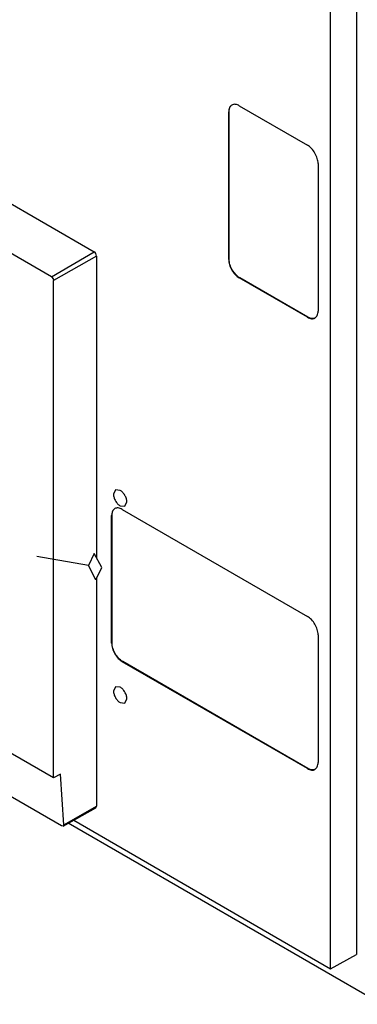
# Model space of a CAD drawing. Header units: millimetres. Extents: x 40 to 313, y 49 to 444.
# Tile 4 of 8: x 151 to 207, y 62 to 226. Entities that reach past the tile are written whole.
import ezdxf

# ---------------------------------------------------------------- set-up
doc = ezdxf.new("R2010")
doc.units = ezdxf.units.MM
doc.header["$LTSCALE"] = 32.082251
doc.layers.get('0').update_dxf_attribs({"linetype": 'CONTINUOUS'})

msp = doc.modelspace()

# ---------------------------------------------------------------- linework, layer by layer
at = {"color": 7, "linetype": 'Continuous'}
for p, q in [((207.12, 229.61), (207.12, 70.4)), ((202.84, 68.02), (202.84, 227.14)), ((118.49, 213.02), (163.53, 187.02)), ((187.67, 211.25), (198.99, 204.72)), ((185.98, 210.27), (185.91, 210.23)), ((185.91, 185.73), (185.91, 210.23)), ((185.98, 185.77), (185.98, 210.27)), ((156.46, 182.86), (111.42, 208.87)), ((200.76, 201.66), (200.76, 177.16)), ((156.46, 182.86), (163.53, 187.02)), ((163.95, 186.28), (156.82, 182.24)), ((163.95, 186.28), (163.95, 136.2)), ((185.91, 185.73), (185.98, 185.77)), ((156.82, 99.68), (156.82, 182.24)), ((187.75, 182.71), (187.67, 182.67)), ((198.99, 176.14), (187.67, 182.67)), ((199.06, 176.18), (187.75, 182.71)), ((198.99, 176.14), (199.06, 176.18)), ((167.09, 147.49), (166.77, 146.77)), ((167.88, 147.41), (167.09, 147.49)), ((168.66, 144.77), (168.98, 145.49)), ((167.88, 144.85), (168.66, 144.77)), ((168.23, 144.26), (198.99, 126.5)), ((166.53, 143.28), (166.46, 143.24)), ((166.46, 122.05), (166.46, 143.24)), ((166.53, 122.09), (166.53, 143.28)), ((162.59, 134.92), (154.05, 136.43)), ((163.54, 136.95), (162.59, 134.92)), ((164.81, 134.62), (163.54, 136.95)), ((163.86, 132.59), (162.59, 134.92)), ((163.86, 132.59), (164.81, 134.62)), ((163.95, 132.79), (163.95, 95.01)), ((200.76, 123.44), (200.76, 102.25)), ((166.46, 122.05), (166.53, 122.09)), ((168.3, 119.02), (168.23, 118.98)), ((198.99, 101.23), (168.23, 118.98)), ((199.06, 101.27), (168.3, 119.02)), ((167.09, 114.83), (166.77, 114.11)), ((167.88, 114.75), (167.09, 114.83)), ((168.66, 112.11), (168.98, 112.83)), ((167.88, 112.19), (168.66, 112.11)), ((156.82, 99.68), (144.24, 106.94)), ((158.15, 91.71), (139.82, 102.29)), ((157.97, 100.32), (156.82, 99.68)), ((158.5, 91.91), (157.97, 100.32)), ((198.99, 101.23), (199.06, 101.27)), ((158.5, 91.91), (163.95, 95.01)), ((163.83, 94.73), (163.95, 95.01)), ((158.41, 91.68), (163.83, 94.73)), ((158.41, 91.68), (158.15, 91.71)), ((158.5, 91.91), (158.41, 91.68)), ((211.29, 62.11), (159.25, 92.16)), ((160.15, 92.66), (202.84, 68.02)), ((202.84, 68.02), (207.12, 70.4))]:
    msp.add_line(p, q, dxfattribs=at)
for points, knots in [([(186.42, 211.37), (186.34, 211.32), (186.19, 211.2), (185.96, 210.82), (185.91, 210.47), (185.91, 210.23)], [0, 0, 0, 0, 0.218405, 0.452249, 1, 1, 1, 1]), ([(185.98, 210.27), (185.98, 210.46), (186.02, 210.83), (186.2, 211.16), (186.32, 211.27)], [0, 0, 0, 0, 0.543742, 1, 1, 1, 1]), ([(187.67, 211.25), (187.47, 211.37), (187.14, 211.5), (186.7, 211.49), (186.51, 211.42), (186.42, 211.37)], [0, 0, 0, 0, 0.54775, 0.781594, 1, 1, 1, 1]), ([(200.76, 201.66), (200.76, 201.94), (200.65, 202.56), (200.27, 203.41), (199.71, 204.17), (199.24, 204.57), (198.99, 204.72)], [0, 0, 0, 0, 0.237254, 0.500001, 0.762748, 1, 1, 1, 1]), ([(163.95, 186.28), (163.95, 186.43), (163.85, 186.72), (163.65, 186.95), (163.53, 187.02)], [0, 0, 0, 0, 0.500001, 1, 1, 1, 1]), ([(185.91, 185.73), (185.91, 185.44), (186.02, 184.83), (186.39, 183.97), (186.95, 183.22), (187.42, 182.82), (187.67, 182.67)], [0, 0, 0, 0, 0.237254, 0.500001, 0.762748, 1, 1, 1, 1]), ([(187.75, 182.71), (187.49, 182.86), (187.02, 183.26), (186.47, 184.01), (186.09, 184.87), (185.98, 185.48), (185.98, 185.77)], [0, 0, 0, 0, 0.237252, 0.499999, 0.762746, 1, 1, 1, 1]), ([(156.46, 182.86), (156.56, 182.8), (156.73, 182.61), (156.82, 182.36), (156.82, 182.24)], [0, 0, 0, 0, 0.499997, 1, 1, 1, 1]), ([(200.24, 176.02), (200.32, 176.06), (200.48, 176.19), (200.71, 176.57), (200.76, 176.92), (200.76, 177.16)], [0, 0, 0, 0, 0.218405, 0.452249, 1, 1, 1, 1]), ([(198.99, 176.14), (199.2, 176.02), (199.53, 175.89), (199.97, 175.9), (200.16, 175.97), (200.24, 176.02)], [0, 0, 0, 0, 0.54775, 0.781594, 1, 1, 1, 1]), ([(200.1, 175.97), (199.94, 175.93), (199.57, 175.94), (199.23, 176.08), (199.06, 176.18)], [0, 0, 0, 0, 0.456261, 1, 1, 1, 1]), ([(168.98, 145.49), (168.98, 145.67), (168.92, 146.06), (168.68, 146.6), (168.33, 147.07), (168.03, 147.32), (167.88, 147.41)], [0, 0, 0, 0, 0.237244, 0.500001, 0.762757, 1, 1, 1, 1]), ([(166.77, 146.77), (166.77, 146.59), (166.84, 146.21), (167.07, 145.67), (167.42, 145.19), (167.72, 144.94), (167.88, 144.85)], [0, 0, 0, 0, 0.237244, 0.500001, 0.762757, 1, 1, 1, 1]), ([(166.98, 144.39), (166.9, 144.34), (166.74, 144.21), (166.51, 143.83), (166.46, 143.48), (166.46, 143.24)], [0, 0, 0, 0, 0.218405, 0.452249, 1, 1, 1, 1]), ([(166.53, 143.28), (166.53, 143.48), (166.57, 143.84), (166.75, 144.17), (166.87, 144.29)], [0, 0, 0, 0, 0.543742, 1, 1, 1, 1]), ([(168.23, 144.26), (168.02, 144.38), (167.69, 144.51), (167.25, 144.5), (167.06, 144.43), (166.98, 144.39)], [0, 0, 0, 0, 0.54775, 0.781594, 1, 1, 1, 1]), ([(200.76, 123.44), (200.76, 123.73), (200.65, 124.34), (200.27, 125.2), (199.71, 125.96), (199.24, 126.36), (198.99, 126.5)], [0, 0, 0, 0, 0.237254, 0.500001, 0.762748, 1, 1, 1, 1]), ([(166.46, 122.05), (166.46, 121.76), (166.57, 121.14), (166.95, 120.29), (167.5, 119.53), (167.98, 119.13), (168.23, 118.98)], [0, 0, 0, 0, 0.237254, 0.500001, 0.762748, 1, 1, 1, 1]), ([(168.3, 119.02), (168.05, 119.17), (167.57, 119.57), (167.02, 120.33), (166.64, 121.19), (166.53, 121.8), (166.53, 122.09)], [0, 0, 0, 0, 0.237252, 0.499999, 0.762746, 1, 1, 1, 1]), ([(168.98, 112.83), (168.98, 113.01), (168.92, 113.4), (168.68, 113.94), (168.33, 114.41), (168.03, 114.66), (167.88, 114.75)], [0, 0, 0, 0, 0.237244, 0.500001, 0.762757, 1, 1, 1, 1]), ([(166.77, 114.11), (166.77, 113.93), (166.84, 113.55), (167.07, 113.01), (167.42, 112.53), (167.72, 112.28), (167.88, 112.19)], [0, 0, 0, 0, 0.237244, 0.500001, 0.762757, 1, 1, 1, 1]), ([(200.24, 101.1), (200.32, 101.15), (200.48, 101.28), (200.71, 101.66), (200.76, 102.01), (200.76, 102.25)], [0, 0, 0, 0, 0.218405, 0.452249, 1, 1, 1, 1]), ([(198.99, 101.23), (199.2, 101.11), (199.53, 100.97), (199.97, 100.98), (200.16, 101.05), (200.24, 101.1)], [0, 0, 0, 0, 0.54775, 0.781594, 1, 1, 1, 1]), ([(200.1, 101.06), (199.94, 101.01), (199.57, 101.02), (199.23, 101.17), (199.06, 101.27)], [0, 0, 0, 0, 0.456261, 1, 1, 1, 1])]:
    msp.add_open_spline(points, degree=3, knots=knots, dxfattribs=at)

doc.saveas('drawing.dxf')
